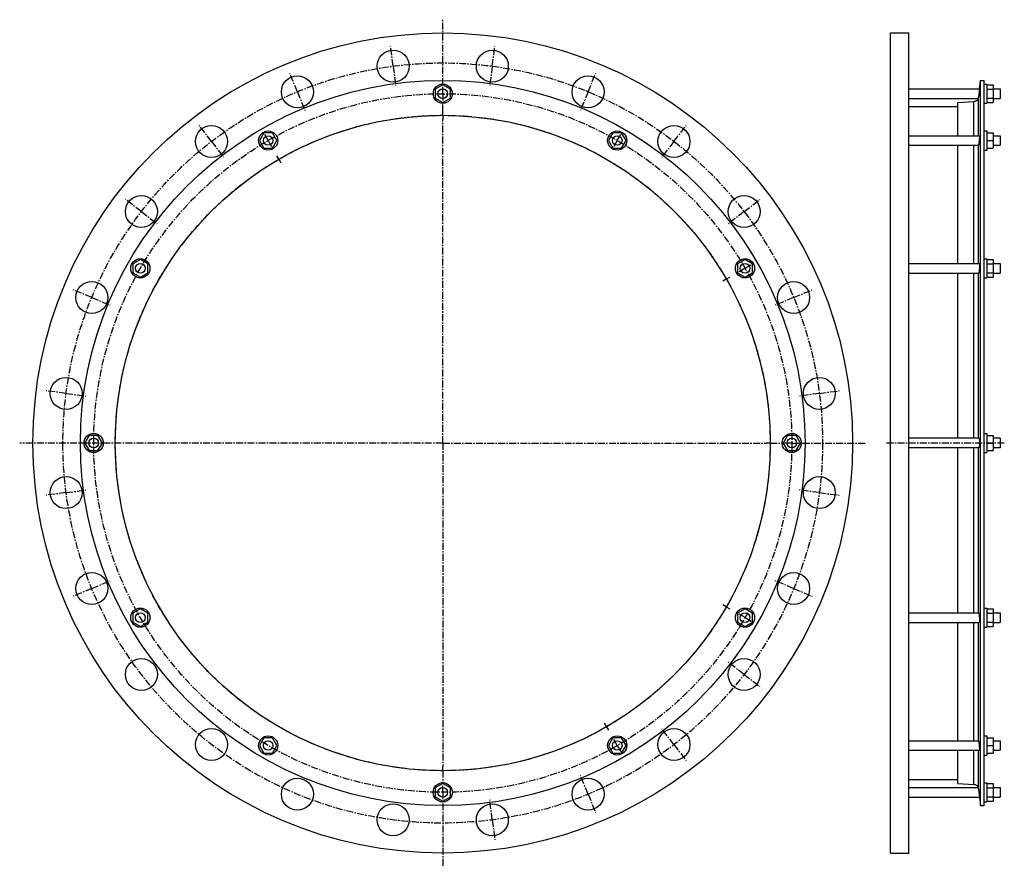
# Model space of a CAD drawing. Header units: millimetres. Extents: x -588 to 643, y -400 to 658.
import ezdxf

# ---------------------------------------------------------------- set-up
doc = ezdxf.new("R2010")
doc.units = ezdxf.units.MM
doc.header["$LTSCALE"] = 23.1
doc.linetypes.add('CENTER', pattern=[0.6, 0.375, -0.075, 0.075, -0.075])
doc.layers.get('0').update_dxf_attribs({"linetype": 'CONTINUOUS'})
doc.layers.add('AXES', color=7, linetype='CONTINUOUS')
doc.layers.add('ROUNDS', color=7, linetype='CONTINUOUS')

msp = doc.modelspace()

# ---------------------------------------------------------------- linework, layer by layer
at = {"color": 7, "linetype": 'Continuous'}
for p, q in [((500.6, -383.8), (500.6, 641.2)), ((500.6, 641.2), (523.6, 641.2)), ((523.6, -383.8), (523.6, 641.2)), ((613.2, -324.4), (613.2, 581.8)), ((613.2, 581.8), (618, 581.8)), ((618, -324.4), (618, 581.8)), ((-59.2, 576.2), (-68.7, 570.7)), ((-68.7, 570.7), (-68.7, 559.7)), ((-49.7, 570.7), (-59.2, 576.2)), ((-49.7, 559.7), (-49.7, 570.7)), ((618, 577.2), (621, 577.2)), ((621, 577.2), (621, 553.2)), ((621, 576.2), (629, 576.2)), ((621, 570.7), (629, 570.7)), ((629, 576.2), (629, 554.2)), ((-68.7, 559.7), (-59.2, 554.2)), ((-59.2, 554.2), (-49.7, 559.7)), ((584.7, 512.7), (584.7, 554.1)), ((621, 559.7), (629, 559.7)), ((621, 554.2), (629, 554.2)), ((523.6, 549.3), (584.7, 549.3)), ((618, 553.2), (621, 553.2)), ((618, 518.7), (621, 518.7)), ((621, 518.7), (621, 494.7)), ((-283, 516.2), (-288.5, 506.7)), ((-288.5, 506.7), (-283, 497.2)), ((-272, 516.2), (-283, 516.2)), ((-266.5, 506.7), (-272, 516.2)), ((-272, 497.2), (-266.5, 506.7)), ((153.5, 516.2), (148, 506.7)), ((148, 506.7), (153.5, 497.2)), ((164.5, 516.2), (153.5, 516.2)), ((170, 506.7), (164.5, 516.2)), ((164.5, 497.2), (170, 506.7)), ((621, 516.2), (629, 516.2)), ((621, 506.7), (629, 506.7)), ((629, 516.2), (629, 497.2)), ((-283, 497.2), (-272, 497.2)), ((153.5, 497.2), (164.5, 497.2)), ((584.7, 353), (584.7, 500.7)), ((618, 494.7), (621, 494.7)), ((621, 497.2), (629, 497.2)), ((-437.3, 357.9), (-446.8, 352.4)), ((-427.8, 352.4), (-437.3, 357.9)), ((318.8, 357.9), (309.3, 352.4)), ((328.3, 352.4), (318.8, 357.9)), ((618, 359), (621, 359)), ((621, 359), (621, 335)), ((621, 357.9), (629, 357.9)), ((629, 357.9), (629, 336)), ((-446.8, 352.4), (-446.8, 341.5)), ((-427.8, 341.5), (-427.8, 352.4)), ((309.3, 352.4), (309.3, 341.5)), ((328.3, 341.5), (328.3, 352.4)), ((621, 352.4), (629, 352.4)), ((-446.8, 341.5), (-437.3, 336)), ((-437.3, 336), (-427.8, 341.5)), ((309.3, 341.5), (318.8, 336)), ((318.8, 336), (328.3, 341.5)), ((584.7, 134.7), (584.7, 341)), ((618, 335), (621, 335)), ((621, 341.5), (629, 341.5)), ((621, 336), (629, 336)), ((-501.2, 138.2), (-506.7, 128.7)), ((-490.3, 138.2), (-501.2, 138.2)), ((-484.8, 128.7), (-490.3, 138.2)), ((371.8, 138.2), (366.3, 128.7)), ((382.7, 138.2), (371.8, 138.2)), ((388.2, 128.7), (382.7, 138.2)), ((618, 140.7), (621, 140.7)), ((621, 140.7), (621, 116.7)), ((621, 138.2), (629, 138.2)), ((629, 138.2), (629, 119.2)), ((-506.7, 128.7), (-501.2, 119.2)), ((-490.3, 119.2), (-484.8, 128.7)), ((366.3, 128.7), (371.8, 119.2)), ((382.7, 119.2), (388.2, 128.7)), ((621, 128.7), (629, 128.7)), ((638, 134.7), (629, 134.7)), ((-501.2, 119.2), (-490.3, 119.2)), ((371.8, 119.2), (382.7, 119.2)), ((584.7, -83.5), (584.7, 122.7)), ((618, 116.7), (621, 116.7)), ((621, 119.2), (629, 119.2)), ((638, 122.7), (629, 122.7)), ((-437.3, -78.6), (-446.8, -84.1)), ((-446.8, -84.1), (-446.8, -95)), ((-427.8, -84.1), (-437.3, -78.6)), ((-427.8, -95), (-427.8, -84.1)), ((318.8, -78.6), (309.3, -84.1)), ((309.3, -84.1), (309.3, -95)), ((328.3, -84.1), (318.8, -78.6)), ((328.3, -95), (328.3, -84.1)), ((618, -77.5), (621, -77.5)), ((621, -77.5), (621, -101.5)), ((621, -78.6), (629, -78.6)), ((621, -84.1), (629, -84.1)), ((629, -78.6), (629, -100.5)), ((-446.8, -95), (-437.3, -100.5)), ((-437.3, -100.5), (-427.8, -95)), ((309.3, -95), (318.8, -100.5)), ((318.8, -100.5), (328.3, -95)), ((584.7, -243.3), (584.7, -95.5)), ((621, -95), (629, -95)), ((618, -101.5), (621, -101.5)), ((621, -100.5), (629, -100.5)), ((-283, -239.8), (-288.5, -249.3)), ((-272, -239.8), (-283, -239.8)), ((-266.5, -249.3), (-272, -239.8)), ((153.5, -239.8), (148, -249.3)), ((164.5, -239.8), (153.5, -239.8)), ((170, -249.3), (164.5, -239.8)), ((618, -237.3), (621, -237.3)), ((621, -237.3), (621, -261.3)), ((621, -239.8), (629, -239.8)), ((629, -239.8), (629, -258.8)), ((-288.5, -249.3), (-283, -258.8)), ((-272, -258.8), (-266.5, -249.3)), ((148, -249.3), (153.5, -258.8)), ((164.5, -258.8), (170, -249.3)), ((584.7, -296.7), (584.7, -255.3)), ((621, -249.3), (629, -249.3)), ((-283, -258.8), (-272, -258.8)), ((153.5, -258.8), (164.5, -258.8)), ((618, -261.3), (621, -261.3)), ((621, -258.8), (629, -258.8)), ((523.6, -291.9), (584.7, -291.9)), ((-59.2, -296.8), (-68.7, -302.3)), ((-68.7, -302.3), (-68.7, -313.3)), ((-49.7, -302.3), (-59.2, -296.8)), ((-49.7, -313.3), (-49.7, -302.3)), ((618, -295.8), (621, -295.8)), ((621, -295.8), (621, -319.8)), ((621, -296.8), (629, -296.8)), ((621, -302.3), (629, -302.3)), ((629, -296.8), (629, -318.8)), ((-68.7, -313.3), (-59.2, -318.8)), ((-59.2, -318.8), (-49.7, -313.3)), ((618, -319.8), (621, -319.8)), ((621, -313.3), (629, -313.3)), ((621, -318.8), (629, -318.8)), ((613.2, -324.4), (618, -324.4)), ((500.6, -383.8), (523.6, -383.8))]:
    msp.add_line(p, q, dxfattribs=at)
for centre, radius in [((-59.2, 128.7), 512.5), ((-59.2, 128.7), 453.1), ((-59.2, 565.2), 12), ((-59.2, 128.7), 409.5), ((-277.5, 506.7), 12), ((159, 506.7), 12), ((-437.3, 347), 12), ((318.8, 347), 12), ((-495.7, 128.7), 12), ((377.3, 128.7), 12), ((-437.3, -89.5), 12), ((318.8, -89.5), 12), ((-277.5, -249.3), 12), ((159, -249.3), 12), ((-59.2, -307.8), 12)]:
    msp.add_circle(centre, radius, dxfattribs=at)
at = {"layer": 'AXES', "color": 7, "linetype": 'CENTER'}
for p, q in [((-59.2, 576.2), (-59.2, 657.7)), ((-121.2, 599.6), (-124.5, 624.4)), ((2.8, 599.6), (6, 624.4)), ((-121.2, 599.6), (-118, 574.9)), ((2.8, 599.6), (-0.5, 574.9)), ((-241, 567.5), (-250.6, 590.6)), ((122.5, 567.5), (132.1, 590.6)), ((-241, 567.5), (-231.5, 544.4)), ((-59.2, 565.2), (-59.2, 576.2)), ((122.5, 567.5), (113, 544.4)), ((-59.2, 565.2), (-59.2, 554.2)), ((-59.2, 543.2), (-59.2, 554.2)), ((-59.2, 538.2), (-59.2, 543.2)), ((-59.2, 538.2), (-59.2, 533.2)), ((-59.2, 128.7), (-59.2, 533.2)), ((-348.4, 505.5), (-363.6, 525.4)), ((229.9, 505.5), (245.1, 525.4)), ((-348.4, 505.5), (-333.2, 485.7)), ((-277.5, 506.7), (-283, 516.2)), ((-277.5, 506.7), (-272, 497.2)), ((159, 506.7), (153.5, 497.2)), ((159, 506.7), (164.5, 516.2)), ((229.9, 505.5), (214.7, 485.7)), ((-264, 483.3), (-266.5, 487.7)), ((-264, 483.3), (-261.5, 479)), ((-436.1, 417.9), (-455.9, 433.1)), ((317.6, 417.9), (337.4, 433.1)), ((-436.1, 417.9), (-416.3, 402.6)), ((317.6, 417.9), (297.8, 402.6)), ((318.8, 347), (309.2, 341.5)), ((318.8, 347), (328.3, 352.5)), ((295.4, 333.5), (291.1, 331)), ((295.4, 333.5), (299.7, 336)), ((-498.1, 310.5), (-521.2, 320)), ((-498.1, 310.5), (-475, 300.9)), ((379.6, 310.5), (356.5, 300.9)), ((379.6, 310.5), (402.7, 320)), ((-530.2, 190.7), (-555, 194)), ((-530.2, 190.7), (-505.4, 187.4)), ((411.7, 190.7), (386.9, 187.4)), ((411.7, 190.7), (436.5, 194)), ((-59.2, 128.7), (-588.2, 128.7)), ((-59.2, 128.7), (-59.2, -275.8)), ((-59.2, 128.7), (345.3, 128.7)), ((350.3, 128.7), (345.3, 128.7)), ((350.3, 128.7), (366.3, 128.7)), ((377.3, 128.7), (366.3, 128.7)), ((377.3, 128.7), (469.7, 128.7)), ((643, 128.7), (495.6, 128.7)), ((-530.2, 66.7), (-555, 63.4)), ((-530.2, 66.7), (-505.4, 70)), ((411.7, 66.7), (386.9, 70)), ((411.7, 66.7), (436.5, 63.4)), ((-498.1, -53.1), (-475, -43.5)), ((379.6, -53.1), (356.5, -43.5)), ((-498.1, -53.1), (-521.2, -62.6)), ((379.6, -53.1), (402.7, -62.6)), ((295.4, -76), (291.1, -73.5)), ((295.4, -76), (299.7, -78.5)), ((318.8, -89.5), (309.2, -84)), ((318.8, -89.5), (328.3, -95)), ((317.6, -160.5), (297.8, -145.2)), ((317.6, -160.5), (337.4, -175.7)), ((145.5, -225.9), (143, -221.6)), ((145.5, -225.9), (148, -230.3)), ((229.9, -248.1), (214.7, -228.3)), ((159, -249.3), (153.5, -239.8)), ((159, -249.3), (164.5, -258.8)), ((229.9, -248.1), (245.1, -268)), ((-59.2, -280.8), (-59.2, -275.8)), ((-59.2, -280.8), (-59.2, -296.8)), ((122.5, -310.1), (113, -287)), ((-59.2, -307.8), (-59.2, -296.8)), ((-59.2, -307.8), (-59.2, -400.3)), ((2.8, -342.2), (-0.5, -317.4)), ((122.5, -310.1), (132.1, -333.2)), ((2.8, -342.2), (6, -367))]:
    msp.add_line(p, q, dxfattribs=at)
at = {"layer": 'AXES', "color": 7, "linetype": 'Continuous'}
for p, q in [((612, 571.2), (613.2, 581.8)), ((523.6, 571.2), (612, 571.2)), ((611.4, 566.5), (610.7, 560.9)), ((612, 571.2), (611.2, 565.2)), ((611.7, 568.7), (611.6, 568.2)), ((629, 571.2), (638, 571.2)), ((638, 571.2), (638, 559.2)), ((523.6, 559.2), (610.3, 559.2)), ((610.8, 561.3), (610.7, 560.9)), ((611, 563.4), (610.9, 562.9)), ((629, 559.2), (638, 559.2)), ((523.6, 512.7), (611.9, 512.7)), ((629, 512.7), (638, 512.7)), ((638, 512.7), (638, 500.7)), ((523.6, 500.7), (610.5, 500.7)), ((629, 500.7), (638, 500.7)), ((523.6, 353), (611.6, 353)), ((629, 353), (638, 353)), ((638, 353), (638, 341)), ((523.6, 341), (610.9, 341)), ((629, 341), (638, 341)), ((611.2, 134.7), (523.6, 134.7)), ((638, 134.7), (638, 122.7)), ((611.2, 122.7), (523.6, 122.7)), ((523.6, -83.5), (610.9, -83.5)), ((629, -83.5), (638, -83.5)), ((638, -83.5), (638, -95.5)), ((523.6, -95.5), (611.6, -95.5)), ((629, -95.5), (638, -95.5)), ((523.6, -243.3), (610.5, -243.3)), ((629, -243.3), (638, -243.3)), ((638, -243.3), (638, -255.3)), ((523.6, -255.3), (611.9, -255.3)), ((629, -255.3), (638, -255.3)), ((523.6, -301.8), (610.3, -301.8)), ((610.7, -303.5), (610.9, -305.5)), ((610.7, -303.5), (611.6, -310.8)), ((611.2, -307.8), (612, -313.8)), ((629, -301.8), (638, -301.8)), ((638, -301.8), (638, -313.8)), ((523.6, -313.8), (612, -313.8)), ((612, -313.8), (613.2, -324.4)), ((629, -313.8), (638, -313.8))]:
    msp.add_line(p, q, dxfattribs=at)
at = {"layer": 'AXES', "color": 9, "linetype": 'Continuous'}
for p, q in [((610.7, 512.7), (610.7, 560.9)), ((610.7, 353), (610.7, 500.9)), ((610.7, 134.7), (610.7, 341)), ((610.7, -83.5), (610.7, 122.7)), ((610.7, -243.5), (610.7, -95.5)), ((610.7, -303.5), (610.7, -255.3))]:
    msp.add_line(p, q, dxfattribs=at)
at = {"layer": 'AXES', "color": 7, "linetype": 'Continuous'}
for centre, radius in [((-121.2, 599.6), 20), ((2.8, 599.6), 20), ((-241, 567.5), 20), ((122.5, 567.5), 20), ((-59.2, 565.2), 6), ((-348.4, 505.5), 20), ((229.9, 505.5), 20), ((-277.5, 506.7), 6), ((159, 506.7), 6), ((-436.1, 417.9), 20), ((317.6, 417.9), 20), ((-437.3, 347), 6), ((318.8, 347), 6), ((-498.1, 310.5), 20), ((379.6, 310.5), 20), ((-530.2, 190.7), 20), ((411.7, 190.7), 20), ((-495.7, 128.7), 6), ((377.3, 128.7), 6), ((-530.2, 66.7), 20), ((411.7, 66.7), 20), ((-498.1, -53.1), 20), ((379.6, -53.1), 20), ((-437.3, -89.5), 6), ((318.8, -89.5), 6), ((-436.1, -160.5), 20), ((317.6, -160.5), 20), ((-348.4, -248.1), 20), ((229.9, -248.1), 20), ((-277.5, -249.3), 6), ((159, -249.3), 6), ((-241, -310.1), 20), ((122.5, -310.1), 20), ((-59.2, -307.8), 6), ((-121.2, -342.2), 20), ((2.8, -342.2), 20)]:
    msp.add_circle(centre, radius, dxfattribs=at)
at = {"layer": 'AXES', "color": 7, "linetype": 'CENTER'}
for radius in [475, 436.5, 409.5]:
    msp.add_circle((-59.2, 128.7), radius, dxfattribs=at)
at = {"layer": 'AXES', "color": 7, "linetype": 'Continuous'}
for centre, radius, start, end in [((604.4, 561.7), 6.36, 273.5595, 337.0562), ((604.6, 561.6), 6.2, 336.7725, 353.0075), ((604.4, -304.3), 6.36, 22.9438, 86.4405), ((604.6, -304.2), 6.2, 6.9925, 23.2275)]:
    msp.add_arc(centre, radius, start, end, dxfattribs=at)
for points, knots in [([(611.9, 512.7), (611.9, 512.7), (611.9, 512.7), (611.9, 512.7), (611.9, 512.7), (611.9, 512.6), (611.9, 512.5), (611.9, 512.4), (612, 512.3), (612, 512.1), (612, 511.8), (612, 511.5), (611.9, 510.9), (611.9, 510.3), (611.9, 509.7), (611.8, 509), (611.7, 508), (611.6, 506.7), (611.4, 505.2), (611.3, 504.2), (611.2, 503.7)], [0, 0, 0, 0, 0.00284, 0.004938, 0.007631, 0.014951, 0.024948, 0.037641, 0.053004, 0.070987, 0.091522, 0.139902, 0.19733, 0.262816, 0.335223, 0.413293, 0.495676, 0.66768, 0.83961, 1, 1, 1, 1]), ([(610.5, 500.7), (610.6, 500.7), (610.6, 500.7), (610.6, 500.8), (610.7, 500.8), (610.7, 500.9), (610.7, 500.9)], [0, 0, 0, 0, 0.191762, 0.409684, 0.674834, 1, 1, 1, 1]), ([(611.2, 503.7), (611.2, 503.4), (611.1, 502.8), (611, 502), (610.9, 501.4), (610.8, 501.1), (610.7, 501), (610.7, 500.9)], [0, 0, 0, 0, 0.3426, 0.630537, 0.852516, 0.935972, 1, 1, 1, 1]), ([(611.6, 353), (611.6, 353), (611.7, 352.9), (611.7, 352.8), (611.8, 352.7), (611.8, 352.6), (611.8, 352.4), (611.9, 352.2), (611.9, 352), (611.9, 351.6), (611.9, 351), (612, 349.9), (611.9, 348.4), (611.8, 346.6), (611.7, 344.7), (611.5, 343.3), (611.4, 342.4), (611.3, 341.9), (611.2, 341.8)], [0, 0, 0, 0, 0.011117, 0.015546, 0.02074, 0.033491, 0.049431, 0.068526, 0.09069, 0.115803, 0.174249, 0.242391, 0.400341, 0.572854, 0.741592, 0.888949, 0.949797, 1, 1, 1, 1]), ([(611.2, 341.8), (611.2, 341.6), (611.2, 341.5), (611.1, 341.3), (611.1, 341.2), (611, 341.1), (611, 341), (610.9, 341), (610.9, 341)], [0, 0, 0, 0, 0.396275, 0.557191, 0.692832, 0.80331, 0.889447, 1, 1, 1, 1]), ([(611.2, 134.7), (611.3, 134.7), (611.4, 134.6), (611.5, 134.4), (611.5, 134.2), (611.6, 134), (611.6, 133.7), (611.7, 133.3), (611.8, 132.8), (611.8, 132), (611.9, 130.6), (612, 128.7), (611.9, 126.8), (611.8, 125.4), (611.8, 124.6), (611.7, 124.1), (611.6, 123.7), (611.6, 123.4), (611.5, 123.2), (611.5, 123), (611.4, 122.8), (611.3, 122.7), (611.2, 122.7)], [0, 0, 0, 0, 0.014871, 0.027771, 0.044771, 0.065879, 0.090983, 0.1199, 0.152393, 0.226934, 0.311903, 0.500001, 0.688098, 0.773067, 0.847607, 0.8801, 0.909017, 0.934121, 0.955229, 0.972229, 0.985129, 1, 1, 1, 1]), ([(610.9, -83.5), (610.9, -83.5), (611, -83.6), (611, -83.7), (611.1, -83.8), (611.1, -83.9), (611.2, -84.1), (611.2, -84.2), (611.2, -84.4)], [0, 0, 0, 0, 0.110553, 0.19669, 0.307168, 0.442808, 0.603725, 1, 1, 1, 1]), ([(611.2, -84.4), (611.3, -84.5), (611.4, -84.9), (611.5, -85.9), (611.7, -87.3), (611.8, -89.2), (611.9, -91), (612, -92.5), (611.9, -93.6), (611.9, -94.2), (611.9, -94.6), (611.9, -94.8), (611.8, -95), (611.8, -95.2), (611.8, -95.3), (611.7, -95.4), (611.7, -95.5), (611.6, -95.5), (611.6, -95.5)], [0, 0, 0, 0, 0.050203, 0.111051, 0.258408, 0.427146, 0.59966, 0.75761, 0.825751, 0.884198, 0.909311, 0.931475, 0.950569, 0.966509, 0.97926, 0.984454, 0.988883, 1, 1, 1, 1]), ([(610.7, -243.5), (610.7, -243.5), (610.7, -243.4), (610.6, -243.4), (610.6, -243.3), (610.6, -243.3), (610.5, -243.3)], [0, 0, 0, 0, 0.325166, 0.590316, 0.808238, 1, 1, 1, 1]), ([(610.7, -243.5), (610.7, -243.6), (610.8, -243.7), (610.9, -244), (611, -244.6), (611.1, -245.4), (611.2, -246), (611.2, -246.3)], [0, 0, 0, 0, 0.064028, 0.147484, 0.369463, 0.6574, 1, 1, 1, 1]), ([(611.2, -246.3), (611.3, -246.8), (611.4, -247.8), (611.6, -249.3), (611.7, -250.6), (611.8, -251.6), (611.9, -252.3), (611.9, -252.9), (611.9, -253.5), (612, -254), (612, -254.4), (612, -254.7), (612, -254.9), (611.9, -255), (611.9, -255.1), (611.9, -255.2), (611.9, -255.3), (611.9, -255.3), (611.9, -255.3), (611.9, -255.3), (611.9, -255.3)], [0, 0, 0, 0, 0.16039, 0.33232, 0.504325, 0.586707, 0.664777, 0.737184, 0.802671, 0.860099, 0.908478, 0.929013, 0.946996, 0.962359, 0.975052, 0.985049, 0.992369, 0.995062, 0.99716, 1, 1, 1, 1])]:
    msp.add_open_spline(points, degree=3, knots=knots, dxfattribs=at)
at = {"layer": 'ROUNDS', "color": 7, "linetype": 'Continuous'}
for p, q in [((584.7, 554.1), (604.8, 555.3)), ((584.7, -296.7), (604.8, -297.9))]:
    msp.add_line(p, q, dxfattribs=at)
at = {"layer": 'ROUNDS', "color": 9, "linetype": 'Continuous'}
for p, q in [((604.8, 512.7), (604.8, 555.3)), ((604.8, 353), (604.8, 500.7)), ((604.8, 134.7), (604.8, 341)), ((604.8, -83.5), (604.8, 122.7)), ((604.8, -243.3), (604.8, -95.5)), ((604.8, -297.9), (604.8, -255.3))]:
    msp.add_line(p, q, dxfattribs=at)

doc.saveas('drawing.dxf')
